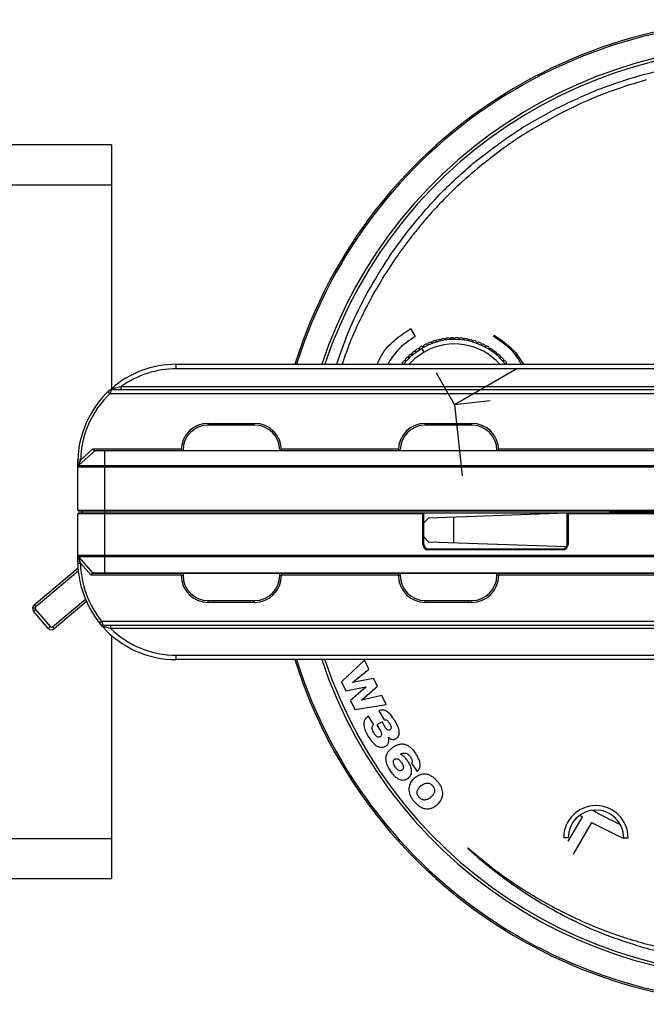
# Paper-space layout '_Top' of a CAD drawing. Header units: millimetres. Extents: x -70 to 195, y -319 to -209.
# Tile 2 of 6: x 56 to 126, y -319 to -209. Entities that reach past the tile are written whole.
import ezdxf

# ---------------------------------------------------------------- set-up
doc = ezdxf.new("R2010")
doc.units = ezdxf.units.MM
doc.header["$PDSIZE"] = -1

psp = doc.layouts.new('_Top')

# ---------------------------------------------------------------- linework, layer by layer
at = {"color": 7, "linetype": 'Continuous', "lineweight": 25}
for p, q in [((66.64, -222.67), (-65.86, -222.67)), ((66.64, -222.67), (66.64, -249.89)), ((66.64, -227.17), (-65.86, -227.17)), ((103.04, -229.5), (103.04, -229.5)), ((99.61, -232.45), (99.6, -232.44)), ((100.16, -232.87), (100.16, -232.87)), ((100.74, -232.15), (100.67, -232.23)), ((100.74, -232.14), (100.74, -232.15)), ((100.02, -243.2), (100.03, -243.19)), ((100.03, -243.19), (100.54, -244.06)), ((109.29, -244.06), (109.37, -243.93)), ((101.03, -245.42), (101.06, -245.28)), ((101.33, -245.13), (101.48, -245.17)), ((101.48, -245.17), (101.52, -245.03)), ((101.8, -244.89), (101.94, -244.94)), ((101.94, -244.94), (101.99, -244.81)), ((102.28, -244.69), (102.41, -244.75)), ((102.41, -244.75), (102.47, -244.62)), ((102.77, -244.52), (102.9, -244.59)), ((102.9, -244.59), (102.97, -244.46)), ((103.27, -244.39), (103.4, -244.47)), ((103.4, -244.47), (103.48, -244.34)), ((103.78, -244.29), (103.9, -244.38)), ((103.9, -244.38), (103.99, -244.26)), ((104.3, -244.23), (104.41, -244.33)), ((104.41, -244.33), (104.51, -244.21)), ((104.82, -244.2), (104.92, -244.31)), ((104.92, -244.31), (105.03, -244.2)), ((105.34, -244.21), (105.44, -244.33)), ((105.44, -244.33), (105.55, -244.23)), ((105.86, -244.26), (105.95, -244.38)), ((105.95, -244.38), (106.06, -244.29)), ((106.37, -244.34), (106.45, -244.47)), ((106.45, -244.47), (106.57, -244.39)), ((106.88, -244.46), (106.95, -244.59)), ((106.95, -244.59), (107.08, -244.52)), ((107.37, -244.62), (107.44, -244.75)), ((107.44, -244.75), (107.57, -244.69)), ((107.86, -244.8), (107.91, -244.94)), ((107.91, -244.94), (108.05, -244.89)), ((108.33, -245.03), (108.37, -245.17)), ((108.37, -245.17), (108.51, -245.12)), ((108.78, -245.28), (108.82, -245.42)), ((99.67, -246.37), (99.82, -246.37)), ((99.82, -246.37), (99.82, -246.22)), ((100.06, -246.01), (100.2, -246.03)), ((100.2, -246.03), (100.22, -245.88)), ((100.46, -245.69), (100.61, -245.71)), ((100.61, -245.71), (100.63, -245.57)), ((100.89, -245.39), (101.03, -245.42)), ((101.55, -245.81), (101.3, -245.37)), ((108.82, -245.42), (108.96, -245.39)), ((109.22, -245.56), (109.24, -245.71)), ((109.24, -245.71), (109.39, -245.69)), ((109.63, -245.88), (109.65, -246.03)), ((109.65, -246.03), (109.79, -246.01)), ((110.02, -246.22), (110.03, -246.37)), ((110.03, -246.37), (110.17, -246.37)), ((73.87, -247.67), (73.87, -247.17)), ((73.87, -247.17), (142.57, -247.17)), ((98.99, -247.15), (99.14, -247.13)), ((99.14, -247.13), (99.12, -246.99)), ((99.32, -246.75), (99.47, -246.74)), ((99.47, -246.74), (99.46, -246.59)), ((110.39, -246.59), (110.38, -246.74)), ((110.38, -246.74), (110.53, -246.74)), ((110.73, -246.98), (110.71, -247.13)), ((110.71, -247.13), (110.86, -247.15)), ((142.57, -247.67), (73.87, -247.67)), ((67.71, -249.97), (67.71, -249.67)), ((67.71, -249.67), (149.92, -249.67)), ((66.44, -250.47), (66.24, -250.26)), ((66.3, -250.19), (66.63, -249.9)), ((151.47, -250.47), (66.44, -250.47)), ((66.62, -249.91), (66.61, -249.91)), ((66.66, -249.97), (151.2, -249.97)), ((77.42, -253.97), (77.42, -253.77)), ((77.42, -253.77), (82.62, -253.77)), ((82.62, -253.97), (77.42, -253.97)), ((82.62, -253.97), (82.62, -253.77)), ((101.67, -253.97), (101.67, -253.77)), ((101.67, -253.77), (106.87, -253.77)), ((106.87, -253.97), (101.67, -253.97)), ((106.87, -253.97), (106.87, -253.77)), ((64.77, -256.85), (62.97, -258.46)), ((63.18, -257.87), (64.57, -256.62)), ((64.57, -256.62), (74.42, -256.62)), ((65.87, -256.82), (154.01, -256.82)), ((65.87, -256.85), (65.87, -258.46)), ((154.01, -256.85), (65.87, -256.85)), ((74.42, -256.77), (74.62, -256.77)), ((74.42, -256.82), (74.42, -256.77)), ((74.62, -256.77), (74.62, -256.82)), ((85.42, -256.77), (85.62, -256.77)), ((85.42, -256.82), (85.42, -256.77)), ((85.61, -256.62), (98.68, -256.62)), ((85.62, -256.77), (85.62, -256.82)), ((98.67, -256.82), (98.67, -256.77)), ((98.87, -256.77), (98.67, -256.77)), ((98.87, -256.77), (98.87, -256.82)), ((109.87, -256.77), (109.67, -256.77)), ((109.67, -256.82), (109.67, -256.77)), ((109.87, -256.62), (145.47, -256.62)), ((109.87, -256.77), (109.87, -256.82)), ((62.87, -258.17), (62.88, -257.86)), ((63.18, -257.87), (62.88, -257.86)), ((63.18, -257.87), (63.1, -258.09)), ((65.87, -258.46), (154.01, -258.46)), ((62.87, -263.47), (62.87, -258.68)), ((154.05, -258.68), (65.87, -258.68)), ((65.87, -258.68), (65.87, -268.49)), ((62.87, -263.47), (157.57, -263.47)), ((62.87, -268.49), (62.87, -263.87)), ((101.51, -263.87), (62.87, -263.87)), ((157.47, -263.57), (62.97, -263.57)), ((62.97, -263.77), (101.41, -263.77)), ((63.37, -263.57), (63.37, -263.77)), ((101.41, -267.3), (101.41, -263.77)), ((101.51, -267.3), (101.51, -263.77)), ((101.51, -263.77), (117.51, -263.77)), ((117.51, -263.81), (102.01, -264.36)), ((117.51, -267.3), (117.51, -263.77)), ((157.57, -263.87), (117.51, -263.87)), ((117.61, -263.77), (117.61, -267.3)), ((117.61, -263.77), (157.47, -263.77)), ((102.01, -264.36), (101.51, -264.89)), ((104.84, -267.09), (104.84, -264.26)), ((101.51, -266.45), (102.01, -266.99)), ((102.01, -266.99), (117.45, -267.53)), ((101.51, -267.3), (101.41, -267.3)), ((102.01, -267.8), (117.01, -267.8)), ((102.01, -267.8), (102.01, -267.9)), ((117.01, -267.9), (102.01, -267.9)), ((117.01, -267.8), (117.01, -267.9)), ((117.51, -267.3), (117.61, -267.3)), ((62.88, -269.39), (62.87, -269.17)), ((62.88, -269.39), (63.18, -269.39)), ((62.95, -268.69), (64.57, -270.49)), ((64.37, -270.72), (63.18, -269.39)), ((65.87, -268.49), (154.11, -268.49)), ((154.07, -268.69), (65.87, -268.69)), ((65.87, -268.69), (65.87, -270.49)), ((57.99, -274.05), (62.9, -269.91)), ((62.93, -270.28), (58.19, -274.28)), ((64.57, -270.49), (64.6, -270.51)), ((65.87, -270.49), (154.07, -270.49)), ((154.07, -270.52), (65.87, -270.52)), ((74.42, -270.77), (74.42, -270.52)), ((74.62, -270.52), (74.62, -270.77)), ((85.42, -270.77), (85.42, -270.52)), ((85.62, -270.52), (85.62, -270.77)), ((98.67, -270.77), (98.67, -270.52)), ((98.87, -270.52), (98.87, -270.77)), ((109.67, -270.77), (109.67, -270.52)), ((109.87, -270.52), (109.87, -270.77)), ((74.42, -270.72), (64.37, -270.72)), ((74.42, -270.77), (74.62, -270.77)), ((85.42, -270.77), (85.62, -270.77)), ((98.67, -270.72), (85.62, -270.72)), ((98.87, -270.77), (98.67, -270.77)), ((109.87, -270.77), (109.67, -270.77)), ((145.47, -270.72), (109.87, -270.72)), ((60.06, -276.5), (63.72, -273.4)), ((63.84, -273.69), (60.25, -276.73)), ((77.42, -273.57), (82.62, -273.57)), ((77.42, -273.77), (77.42, -273.57)), ((82.62, -273.77), (77.42, -273.77)), ((82.62, -273.77), (82.62, -273.57)), ((101.67, -273.57), (106.87, -273.57)), ((101.67, -273.77), (101.67, -273.57)), ((106.87, -273.77), (101.67, -273.77)), ((106.87, -273.77), (106.87, -273.57)), ((58.12, -274.43), (57.82, -274.43)), ((57.93, -274.76), (58.16, -274.56)), ((59.55, -276.67), (57.93, -274.76)), ((57.99, -274.05), (58.19, -274.28)), ((58.16, -274.56), (59.78, -276.47)), ((65.3, -276.06), (65.53, -275.87)), ((65.59, -276.41), (65.3, -276.06)), ((65.53, -275.87), (152.65, -275.87)), ((59.78, -276.47), (59.55, -276.67)), ((60.06, -276.5), (60.25, -276.73)), ((65.47, -276.27), (65.47, -276.27)), ((65.57, -276.38), (65.61, -276.43)), ((65.65, -276.47), (65.62, -276.44)), ((65.63, -276.46), (65.64, -276.46)), ((152.44, -276.37), (65.7, -276.37)), ((66.52, -276.37), (66.52, -276.67)), ((151.41, -276.67), (66.52, -276.67)), ((66.64, -277.46), (66.64, -304.67)), ((73.87, -279.67), (142.57, -279.67)), ((73.87, -280.17), (73.87, -279.67)), ((142.57, -280.17), (73.87, -280.17)), ((94.9, -280.23), (92.3, -282.64)), ((95.38, -281.22), (94.9, -280.23)), ((93.56, -282.71), (95.38, -281.22)), ((92.3, -282.64), (92.79, -283.66)), ((95.9, -282.27), (93.56, -282.72)), ((96.32, -283.14), (95.9, -282.27)), ((92.79, -283.66), (95.04, -283.22)), ((95.04, -283.23), (93.32, -284.73)), ((93.56, -282.72), (93.56, -282.71)), ((94.53, -284.7), (96.32, -283.14)), ((95.04, -283.22), (95.04, -283.23)), ((93.32, -284.73), (93.81, -285.75)), ((96.83, -284.19), (94.53, -284.71)), ((94.53, -284.71), (94.53, -284.7)), ((97.32, -285.18), (96.83, -284.19)), ((93.81, -285.75), (97.32, -285.18)), ((96.47, -285.88), (97.08, -286.89)), ((95.91, -287.45), (95.33, -286.47)), ((96.84, -287.12), (96.27, -287.46)), ((96.27, -287.46), (96.59, -288)), ((97.2, -287.72), (96.84, -287.12)), ((97.55, -288.84), (97.55, -288.84)), ((100.13, -291.75), (100.76, -292.68)), ((117.64, -300.46), (119.21, -297.75)), ((119.21, -297.75), (118.9, -297.56)), ((118.2, -301.89), (120.25, -298.35)), ((66.64, -300.17), (-65.86, -300.17)), ((117.62, -300.07), (117.12, -300.07)), ((123.82, -300.07), (124.32, -300.07)), ((106.37, -301.24), (106.42, -301.18)), ((66.64, -304.67), (-65.86, -304.67))]:
    psp.add_line(p, q, dxfattribs=at)
at = {"color": 7, "linetype": 'Continuous'}
for p, q in [((104.93, -251.65), (102.92, -248.18)), ((104.93, -251.65), (111.88, -247.64)), ((104.93, -251.65), (108.91, -251.22)), ((104.93, -251.65), (105.79, -259.63)), ((130.27, -263.67), (122.25, -263.67))]:
    psp.add_line(p, q, dxfattribs=at)
at = {"color": 7, "linetype": 'Continuous', "lineweight": 25, "flags": 128}
for points in [[(99.22, -247.17), (100.14, -246.2), (101.3, -245.37)], [(101.55, -245.81), (100.47, -246.58), (99.88, -247.17)], [(63.1, -258.09), (63.05, -258.1), (63.01, -258.1), (62.97, -258.11), (62.94, -258.12), (62.91, -258.13), (62.89, -258.15), (62.88, -258.16), (62.87, -258.17)], [(123.47, -298.64), (121.01, -297.4), (120.3, -297)], [(107.49, -302.23), (106.78, -301.6), (106.37, -301.24)]]:
    psp.add_lwpolyline(points, dxfattribs=at)
at = {"color": 7, "linetype": 'Continuous', "lineweight": 25}
for centre, radius, start, end in [((139.57, -263.67), 55, 197.4576, 162.5424), ((139.57, -263.67), 54.82, 197.5163, 162.4837), ((139.57, -263.67), 52.14, 198.4489, 161.5511), ((139.57, -263.67), 51.82, 198.5675, 161.4325), ((104.93, -251.65), 7.45, 118.8162, 121.2093), ((104.93, -251.65), 7.25, 38.157, 120.0128), ((104.93, -251.65), 7.45, 114.8162, 117.2093), ((104.93, -251.65), 6.75, 41.5737, 120.0128), ((104.93, -251.65), 7.45, 110.8162, 113.2093), ((104.93, -251.65), 7.45, 106.8162, 109.2093), ((104.93, -251.65), 7.45, 102.8162, 105.2093), ((104.93, -251.65), 7.45, 98.8162, 101.2093), ((104.93, -251.65), 7.45, 94.8162, 97.2093), ((104.93, -251.65), 7.45, 90.8162, 93.2093), ((104.93, -251.65), 7.45, 86.8162, 89.2093), ((104.93, -251.65), 7.45, 82.8162, 85.2093), ((104.93, -251.65), 7.45, 78.8162, 81.2093), ((104.93, -251.65), 7.45, 74.8162, 77.2093), ((104.93, -251.65), 7.45, 70.8162, 73.2093), ((104.93, -251.65), 7.45, 66.8162, 69.2093), ((104.93, -251.65), 7.45, 62.8162, 65.2093), ((104.93, -251.65), 7.45, 58.8162, 61.2093), ((104.93, -251.65), 7.45, 134.8162, 137.2093), ((104.93, -251.65), 7.45, 130.8162, 133.2093), ((104.93, -251.65), 7.45, 126.8162, 129.2093), ((104.93, -251.65), 7.45, 122.8162, 125.2093), ((104.93, -251.65), 7.45, 54.8162, 57.2093), ((104.93, -251.65), 7.45, 50.8162, 53.2093), ((104.93, -251.65), 7.45, 46.8162, 49.2093), ((104.93, -251.65), 7.45, 42.8162, 45.2093), ((73.87, -258.17), 11, 90, 131.2176), ((104.93, -251.65), 7.45, 138.8162, 141.2093), ((104.93, -251.65), 7.45, 38.8162, 41.2093), ((73.87, -258.17), 10.5, 90, 125.9506), ((73.87, -258.17), 11, 133.9764, 178.3877), ((73.87, -258.17), 10.7, 133.9764, 178.3877), ((66.66, -250.27), 0.3, 113.598, 132.4117), ((66.66, -250.27), 0.3, 90, 103.6393), ((77.42, -256.77), 3, 90, 180), ((77.42, -256.77), 2.8, 90, 180), ((82.62, -256.77), 3, 0, 90), ((82.62, -256.77), 2.8, 360, 90), ((101.67, -256.77), 3, 90, 180), ((101.67, -256.77), 2.8, 90, 180), ((106.87, -256.77), 3, 0, 90), ((106.87, -256.77), 2.8, 0, 90), ((64.82, -256.91), 0.0901, 90.3571, 136.3543), ((62.97, -263.47), 0.1, 180, 270), ((62.97, -263.87), 0.1, 90, 180), ((63.27, -263.67), 0.1, 270, 90), ((101.41, -263.87), 0.1, 0, 90), ((117.61, -263.87), 0.1, 90, 180), ((102.01, -267.3), 0.6, 180, 270), ((102.01, -267.3), 0.5, 180, 270), ((117.01, -267.3), 0.6, 270, 0), ((117.01, -267.3), 0.5, 270, 0), ((63.07, -268.82), 0.404, 241.1138, 277.4281), ((73.87, -269.17), 11, 181.1403, 218.768), ((73.87, -269.17), 10.7, 181.1403, 218.768), ((64.63, -270.43), 0.0925, 218.1453, 269.5989), ((77.42, -270.77), 3, 180, 270), ((77.42, -270.77), 2.8, 180, 270), ((82.62, -270.77), 2.8, 270, 0), ((82.62, -270.77), 3, 270, 360), ((101.67, -270.77), 3, 180, 270), ((101.67, -270.77), 2.8, 180, 270), ((106.87, -270.77), 2.8, 270, 0), ((106.87, -270.77), 3, 270, 0), ((58.32, -274.43), 0.5, 130.191, 220.191), ((58.32, -274.43), 0.2, 130.191, 220.191), ((59.93, -276.34), 0.5, 220.191, 310.191), ((59.93, -276.34), 0.2, 220.191, 310.191), ((65.7, -276.07), 0.3, 236.1997, 270), ((73.87, -269.17), 11, 221.584, 270), ((73.87, -269.17), 10.5, 225.5847, 270), ((120.72, -300.07), 3.6, 0, 180), ((120.72, -300.07), 3.1, 0, 180), ((139.57, -263.67), 39.7, 240.866, 246.6184)]:
    psp.add_arc(centre, radius, start, end, dxfattribs=at)
for points, knots in [([(126.17, -214.76), (128.03, -214.32), (131.27, -213.55), (134.6, -213.29), (136.02, -213.17)], [0, 0, 0, 0, 0.57091, 1, 1, 1, 1]), ([(116.22, -218.63), (118.04, -217.76), (121.26, -216.21), (124.69, -215.2), (126.17, -214.76)], [0, 0, 0, 0, 0.566093, 1, 1, 1, 1]), ([(126.34, -215.39), (124.48, -215.96), (121.11, -217), (117.95, -218.56), (116.54, -219.25)], [0, 0, 0, 0, 0.554071, 1, 1, 1, 1]), ([(107.01, -224.72), (108.65, -223.45), (111.56, -221.18), (114.8, -219.41), (116.22, -218.63)], [0, 0, 0, 0, 0.56203, 1, 1, 1, 1]), ([(116.54, -219.25), (114.77, -220.25), (111.6, -222.03), (108.75, -224.29), (107.49, -225.3)], [0, 0, 0, 0, 0.558074, 1, 1, 1, 1]), ([(99.6, -232.44), (100.87, -230.9), (103.14, -228.13), (105.83, -225.77), (107.01, -224.72)], [0, 0, 0, 0, 0.557986, 1, 1, 1, 1]), ([(107.49, -225.3), (106.62, -226.04), (105.08, -227.38), (103.66, -228.85), (103.04, -229.5)], [0, 0, 0, 0, 0.5607624, 1, 1, 1, 1]), ([(103.04, -229.5), (102.6, -229.98), (101.81, -230.85), (101.06, -231.75), (100.74, -232.14)], [0, 0, 0, 0, 0.5612338, 1, 1, 1, 1]), ([(95.26, -239.07), (96, -237.8), (97.32, -235.51), (98.91, -233.39), (99.61, -232.45)], [0, 0, 0, 0, 0.554952, 1, 1, 1, 1]), ([(100.16, -232.87), (99.27, -234.05), (97.71, -236.14), (96.4, -238.4), (95.83, -239.39)], [0, 0, 0, 0, 0.565006, 1, 1, 1, 1]), ([(100.67, -232.23), (100.57, -232.35), (100.4, -232.57), (100.23, -232.78), (100.16, -232.87)], [0, 0, 0, 0, 0.560285, 1, 1, 1, 1]), ([(91.78, -247.17), (92.25, -245.81), (93.19, -243.01), (94.56, -240.4), (95.26, -239.07)], [0, 0, 0, 0, 0.489814, 1, 1, 1, 1]), ([(95.83, -239.39), (94.95, -241.05), (93.63, -243.57), (92.69, -246.26), (92.38, -247.17)], [0, 0, 0, 0, 0.660563, 1, 1, 1, 1]), ([(96.31, -247.17), (96.46, -246.84), (96.89, -245.82), (98.17, -244.43), (99.4, -243.61), (100.02, -243.2)], [0, 0, 0, 0, 0.1980228, 0.5970649, 1, 1, 1, 1]), ([(100.54, -244.06), (99.83, -244.54), (98.59, -245.37), (97.81, -246.63), (97.47, -247.17)], [0, 0, 0, 0, 0.5701625, 1, 1, 1, 1]), ([(112.38, -247.17), (112.31, -247.03), (111.97, -246.28), (110.92, -245.18), (109.83, -244.43), (109.29, -244.06)], [0, 0, 0, 0, 0.107583, 0.553454, 1, 1, 1, 1]), ([(109.37, -243.93), (110.15, -244.45), (111.45, -245.32), (112.29, -246.64), (112.62, -247.17)], [0, 0, 0, 0, 0.598629, 1, 1, 1, 1]), ([(66.63, -249.9), (66.63, -249.9), (66.63, -249.9), (66.66, -249.89), (66.74, -249.87), (66.89, -249.84), (67.21, -249.78), (67.49, -249.72), (67.71, -249.67)], [0, 0, 0, 0, 0.0454602, 0.0933069, 0.2023038, 0.3369288, 0.5016798, 1, 1, 1, 1]), ([(66.24, -250.26), (66.28, -250.21), (66.36, -250.14), (66.42, -250.08), (66.45, -250.06), (66.45, -250.05), (66.45, -250.05)], [0, 0, 0, 0, 0.497939, 0.748583, 0.874509, 1, 1, 1, 1]), ([(66.66, -249.97), (66.66, -249.98), (66.65, -249.98), (66.64, -250.01), (66.62, -250.06), (66.59, -250.14), (66.54, -250.24), (66.49, -250.36), (66.46, -250.43), (66.44, -250.47)], [0, 0, 0, 0, 0.117145, 0.239282, 0.367171, 0.501476, 0.701044, 0.838163, 1, 1, 1, 1]), ([(66.65, -249.99), (66.63, -249.99), (66.59, -249.98), (66.54, -250), (66.51, -250.01), (66.5, -250.02)], [0, 0, 0, 0, 0.524905, 0.768649, 1, 1, 1, 1]), ([(66.55, -249.97), (66.55, -249.96), (66.57, -249.95), (66.6, -249.92), (66.63, -249.9)], [0, 0, 0, 0, 0.127731, 1, 1, 1, 1]), ([(66.6, -249.92), (66.61, -249.92), (66.61, -249.91), (66.62, -249.9), (66.63, -249.9)], [0, 0, 0, 0, 0.502012, 1, 1, 1, 1]), ([(64.75, -256.85), (64.74, -256.85), (64.72, -256.85), (64.69, -256.82), (64.66, -256.78), (64.62, -256.72), (64.59, -256.66), (64.57, -256.62)], [0, 0, 0, 0, 0.2355157, 0.3635677, 0.5001548, 0.7072289, 1, 1, 1, 1]), ([(64.57, -256.62), (64.6, -256.65), (64.64, -256.7), (64.71, -256.76), (64.76, -256.81), (64.8, -256.82), (64.82, -256.82)], [0, 0, 0, 0, 0.291776, 0.500434, 0.75101, 1, 1, 1, 1]), ([(65.87, -256.85), (65.73, -256.85), (65.44, -256.85), (65.07, -256.85), (64.82, -256.85), (64.78, -256.85), (64.77, -256.85)], [0, 0, 0, 0, 0.249104, 0.499038, 0.749376, 1, 1, 1, 1]), ([(64.84, -256.82), (64.85, -256.82), (64.89, -256.82), (65.17, -256.82), (65.51, -256.82), (65.75, -256.82), (65.87, -256.82)], [0, 0, 0, 0, 0.2802654, 0.5597684, 0.7799519, 1, 1, 1, 1]), ([(62.87, -258.17), (62.87, -258.12), (62.87, -258.01), (62.88, -257.91), (62.88, -257.86)], [0, 0, 0, 0, 0.559707, 1, 1, 1, 1]), ([(62.87, -258.68), (62.87, -258.67), (62.87, -258.65), (62.87, -258.48), (62.87, -258.29), (62.87, -258.17)], [0, 0, 0, 0, 0.246455, 0.523884, 1, 1, 1, 1]), ([(62.97, -258.46), (62.97, -258.46), (62.97, -258.45), (62.98, -258.43), (63.01, -258.36), (63.05, -258.24), (63.08, -258.14), (63.1, -258.09)], [0, 0, 0, 0, 0.086254, 0.179553, 0.403184, 0.660107, 1, 1, 1, 1]), ([(62.97, -258.46), (63.02, -258.46), (63.1, -258.46), (63.78, -258.46), (64.74, -258.46), (65.49, -258.46), (65.87, -258.46)], [0, 0, 0, 0, 0.250624, 0.500962, 0.750896, 1, 1, 1, 1]), ([(62.87, -269.17), (62.87, -269.07), (62.87, -268.87), (62.87, -268.65), (62.87, -268.51), (62.87, -268.49), (62.87, -268.49)], [0, 0, 0, 0, 0.319303, 0.619517, 0.823328, 1, 1, 1, 1]), ([(62.88, -269.39), (62.87, -269.35), (62.87, -269.28), (62.87, -269.21), (62.87, -269.17)], [0, 0, 0, 0, 0.5599088, 1, 1, 1, 1]), ([(65.87, -268.69), (65.49, -268.69), (64.73, -268.69), (63.76, -268.69), (63.08, -268.69), (62.99, -268.69), (62.95, -268.69)], [0, 0, 0, 0, 0.248345, 0.498224, 0.748881, 1, 1, 1, 1]), ([(63.12, -269.22), (63.08, -269.09), (63.02, -268.91), (62.97, -268.74), (62.95, -268.69), (62.95, -268.69), (62.95, -268.69)], [0, 0, 0, 0, 0.622339, 0.842635, 0.926519, 1, 1, 1, 1]), ([(63.18, -269.39), (63.17, -269.36), (63.15, -269.3), (63.13, -269.24), (63.12, -269.22)], [0, 0, 0, 0, 0.5600166, 1, 1, 1, 1]), ([(64.37, -270.72), (64.39, -270.69), (64.43, -270.63), (64.47, -270.56), (64.49, -270.52), (64.52, -270.5), (64.54, -270.49), (64.55, -270.49), (64.55, -270.49)], [0, 0, 0, 0, 0.293251, 0.499555, 0.637104, 0.765175, 0.88546, 1, 1, 1, 1]), ([(64.63, -270.52), (64.61, -270.53), (64.58, -270.53), (64.52, -270.58), (64.45, -270.65), (64.4, -270.7), (64.37, -270.72)], [0, 0, 0, 0, 0.241205, 0.499381, 0.706814, 1, 1, 1, 1]), ([(64.57, -270.49), (64.59, -270.49), (64.63, -270.49), (64.93, -270.49), (65.36, -270.49), (65.7, -270.49), (65.87, -270.49)], [0, 0, 0, 0, 0.251119, 0.501776, 0.751655, 1, 1, 1, 1]), ([(65.87, -270.52), (65.69, -270.52), (65.33, -270.52), (64.93, -270.52), (64.69, -270.52), (64.66, -270.52), (64.64, -270.52)], [0, 0, 0, 0, 0.279643, 0.558893, 0.778927, 1, 1, 1, 1]), ([(65.46, -276.26), (65.46, -276.26), (65.45, -276.25), (65.43, -276.23), (65.38, -276.16), (65.33, -276.1), (65.3, -276.06)], [0, 0, 0, 0, 0.067422, 0.282556, 0.49838, 1, 1, 1, 1]), ([(65.53, -275.87), (65.54, -275.91), (65.57, -275.99), (65.61, -276.11), (65.64, -276.21), (65.67, -276.29), (65.68, -276.34), (65.69, -276.37), (65.69, -276.37), (65.7, -276.37)], [0, 0, 0, 0, 0.160604, 0.297285, 0.498268, 0.631359, 0.759067, 0.881796, 1, 1, 1, 1]), ([(65.46, -276.26), (65.48, -276.28), (65.51, -276.31), (65.56, -276.34), (65.63, -276.36), (65.67, -276.36), (65.69, -276.36)], [0, 0, 0, 0, 0.246653, 0.499715, 0.752931, 1, 1, 1, 1]), ([(65.65, -276.47), (65.62, -276.44), (65.56, -276.38), (65.51, -276.31), (65.49, -276.29), (65.48, -276.28)], [0, 0, 0, 0, 0.336078, 0.671367, 1, 1, 1, 1]), ([(65.6, -276.42), (65.61, -276.43), (65.61, -276.43), (65.61, -276.44), (65.62, -276.44), (65.62, -276.45)], [0, 0, 0, 0, 0.5229604, 0.7665149, 1, 1, 1, 1]), ([(66.52, -276.67), (66.34, -276.63), (66.1, -276.58), (65.84, -276.52), (65.73, -276.49), (65.66, -276.48), (65.65, -276.48), (65.65, -276.47)], [0, 0, 0, 0, 0.498323, 0.652536, 0.78435, 0.897871, 1, 1, 1, 1]), ([(96.9, -285.8), (96.82, -285.8), (96.67, -285.8), (96.53, -285.86), (96.47, -285.88)], [0, 0, 0, 0, 0.53827, 1, 1, 1, 1]), ([(97.3, -285.91), (97.22, -285.88), (97.1, -285.82), (96.96, -285.8), (96.9, -285.8)], [0, 0, 0, 0, 0.564576, 1, 1, 1, 1]), ([(97.66, -286.18), (97.6, -286.12), (97.48, -286.02), (97.35, -285.94), (97.3, -285.91)], [0, 0, 0, 0, 0.574305, 1, 1, 1, 1]), ([(94.83, -287.1), (94.82, -287.18), (94.79, -287.32), (94.81, -287.47), (94.81, -287.54)], [0, 0, 0, 0, 0.533565, 1, 1, 1, 1]), ([(95.01, -286.75), (94.97, -286.81), (94.89, -286.92), (94.85, -287.04), (94.83, -287.1)], [0, 0, 0, 0, 0.5581074, 1, 1, 1, 1]), ([(95.33, -286.47), (95.26, -286.52), (95.14, -286.6), (95.05, -286.71), (95.01, -286.75)], [0, 0, 0, 0, 0.576559, 1, 1, 1, 1]), ([(97.08, -286.89), (97.13, -286.89), (97.21, -286.87), (97.29, -286.9), (97.32, -286.91)], [0, 0, 0, 0, 0.587988, 1, 1, 1, 1]), ([(97.32, -286.91), (97.36, -286.93), (97.43, -286.97), (97.49, -287.03), (97.51, -287.06)], [0, 0, 0, 0, 0.53671, 1, 1, 1, 1]), ([(97.51, -287.06), (97.55, -287.1), (97.61, -287.18), (97.66, -287.27), (97.69, -287.31)], [0, 0, 0, 0, 0.533464, 1, 1, 1, 1]), ([(97.99, -286.57), (97.93, -286.49), (97.83, -286.36), (97.71, -286.23), (97.66, -286.18)], [0, 0, 0, 0, 0.571873, 1, 1, 1, 1]), ([(98.29, -287.02), (98.24, -286.93), (98.14, -286.78), (98.04, -286.63), (97.99, -286.57)], [0, 0, 0, 0, 0.564843, 1, 1, 1, 1]), ([(98.71, -287.93), (98.66, -287.77), (98.54, -287.45), (98.37, -287.16), (98.29, -287.02)], [0, 0, 0, 0, 0.507447, 1, 1, 1, 1]), ([(94.81, -287.54), (94.83, -287.64), (94.87, -287.82), (94.93, -288), (94.97, -288.08)], [0, 0, 0, 0, 0.52427, 1, 1, 1, 1]), ([(94.97, -288.08), (95.02, -288.2), (95.12, -288.44), (95.25, -288.66), (95.31, -288.76)], [0, 0, 0, 0, 0.524486, 1, 1, 1, 1]), ([(95.75, -287.95), (95.74, -287.89), (95.72, -287.79), (95.75, -287.69), (95.76, -287.65)], [0, 0, 0, 0, 0.59564, 1, 1, 1, 1]), ([(95.92, -288.35), (95.88, -288.27), (95.81, -288.15), (95.77, -288.01), (95.75, -287.95)], [0, 0, 0, 0, 0.60756, 1, 1, 1, 1]), ([(95.76, -287.65), (95.78, -287.61), (95.81, -287.53), (95.88, -287.47), (95.91, -287.45)], [0, 0, 0, 0, 0.549953, 1, 1, 1, 1]), ([(96.59, -288), (96.63, -288.07), (96.7, -288.19), (96.75, -288.31), (96.76, -288.36)], [0, 0, 0, 0, 0.614846, 1, 1, 1, 1]), ([(97.37, -287.95), (97.34, -287.92), (97.28, -287.84), (97.23, -287.76), (97.2, -287.72)], [0, 0, 0, 0, 0.517349, 1, 1, 1, 1]), ([(97.54, -288.06), (97.51, -288.05), (97.44, -288.03), (97.39, -287.98), (97.37, -287.95)], [0, 0, 0, 0, 0.520078, 1, 1, 1, 1]), ([(97.73, -288.02), (97.7, -288.04), (97.64, -288.07), (97.57, -288.06), (97.54, -288.06)], [0, 0, 0, 0, 0.597246, 1, 1, 1, 1]), ([(97.69, -287.31), (97.72, -287.36), (97.77, -287.46), (97.81, -287.56), (97.83, -287.6)], [0, 0, 0, 0, 0.585488, 1, 1, 1, 1]), ([(97.86, -287.84), (97.85, -287.88), (97.82, -287.95), (97.76, -288), (97.73, -288.02)], [0, 0, 0, 0, 0.535244, 1, 1, 1, 1]), ([(97.83, -287.6), (97.84, -287.65), (97.87, -287.72), (97.86, -287.81), (97.86, -287.84)], [0, 0, 0, 0, 0.594179, 1, 1, 1, 1]), ([(98.74, -288.58), (98.76, -288.47), (98.79, -288.25), (98.74, -288.04), (98.71, -287.93)], [0, 0, 0, 0, 0.509526, 1, 1, 1, 1]), ([(95.31, -288.76), (95.43, -288.94), (95.61, -289.23), (95.85, -289.48), (95.95, -289.58)], [0, 0, 0, 0, 0.598946, 1, 1, 1, 1]), ([(96.09, -288.58), (96.05, -288.54), (96, -288.47), (95.95, -288.39), (95.92, -288.35)], [0, 0, 0, 0, 0.545883, 1, 1, 1, 1]), ([(96.27, -288.75), (96.23, -288.72), (96.17, -288.67), (96.11, -288.61), (96.09, -288.58)], [0, 0, 0, 0, 0.53754, 1, 1, 1, 1]), ([(96.45, -288.82), (96.42, -288.82), (96.35, -288.8), (96.29, -288.77), (96.27, -288.75)], [0, 0, 0, 0, 0.538033, 1, 1, 1, 1]), ([(96.64, -288.78), (96.6, -288.8), (96.55, -288.83), (96.48, -288.82), (96.45, -288.82)], [0, 0, 0, 0, 0.574784, 1, 1, 1, 1]), ([(96.78, -288.62), (96.76, -288.65), (96.73, -288.72), (96.67, -288.76), (96.64, -288.78)], [0, 0, 0, 0, 0.537791, 1, 1, 1, 1]), ([(96.76, -288.36), (96.78, -288.41), (96.8, -288.5), (96.78, -288.58), (96.78, -288.62)], [0, 0, 0, 0, 0.610092, 1, 1, 1, 1]), ([(97.55, -288.84), (97.58, -288.87), (97.62, -288.92), (97.68, -288.96), (97.7, -288.98)], [0, 0, 0, 0, 0.5500325, 1, 1, 1, 1]), ([(97.6, -289.08), (97.6, -289.03), (97.59, -288.95), (97.56, -288.87), (97.55, -288.84)], [0, 0, 0, 0, 0.572835, 1, 1, 1, 1]), ([(97.59, -289.35), (97.6, -289.3), (97.61, -289.21), (97.61, -289.12), (97.6, -289.08)], [0, 0, 0, 0, 0.56547, 1, 1, 1, 1]), ([(97.7, -288.98), (97.74, -289), (97.8, -289.04), (97.88, -289.06), (97.91, -289.07)], [0, 0, 0, 0, 0.5518537, 1, 1, 1, 1]), ([(97.91, -289.07), (97.95, -289.08), (98.03, -289.09), (98.11, -289.09), (98.15, -289.08)], [0, 0, 0, 0, 0.549809, 1, 1, 1, 1]), ([(98.15, -289.08), (98.2, -289.07), (98.29, -289.06), (98.36, -289.01), (98.4, -288.99)], [0, 0, 0, 0, 0.543306, 1, 1, 1, 1]), ([(98.4, -288.99), (98.48, -288.93), (98.64, -288.82), (98.71, -288.65), (98.74, -288.58)], [0, 0, 0, 0, 0.56846, 1, 1, 1, 1]), ([(95.95, -289.58), (96.07, -289.68), (96.26, -289.85), (96.5, -289.92), (96.6, -289.95)], [0, 0, 0, 0, 0.5973591, 1, 1, 1, 1]), ([(96.6, -289.95), (96.72, -289.96), (96.94, -289.98), (97.14, -289.88), (97.23, -289.83)], [0, 0, 0, 0, 0.545571, 1, 1, 1, 1]), ([(97.23, -289.83), (97.29, -289.8), (97.38, -289.74), (97.45, -289.65), (97.48, -289.61)], [0, 0, 0, 0, 0.584723, 1, 1, 1, 1]), ([(97.48, -289.61), (97.51, -289.57), (97.56, -289.48), (97.58, -289.39), (97.59, -289.35)], [0, 0, 0, 0, 0.569687, 1, 1, 1, 1]), ([(98.08, -289.96), (97.96, -290.05), (97.76, -290.19), (97.6, -290.37), (97.53, -290.45)], [0, 0, 0, 0, 0.595089, 1, 1, 1, 1]), ([(98.81, -289.64), (98.67, -289.68), (98.41, -289.75), (98.18, -289.89), (98.08, -289.96)], [0, 0, 0, 0, 0.527682, 1, 1, 1, 1]), ([(99.47, -289.68), (99.35, -289.65), (99.13, -289.6), (98.91, -289.63), (98.81, -289.64)], [0, 0, 0, 0, 0.55027, 1, 1, 1, 1]), ([(100.06, -290.02), (99.96, -289.94), (99.78, -289.8), (99.56, -289.71), (99.47, -289.68)], [0, 0, 0, 0, 0.573403, 1, 1, 1, 1]), ([(100.59, -290.62), (100.5, -290.5), (100.34, -290.28), (100.15, -290.1), (100.06, -290.02)], [0, 0, 0, 0, 0.579224, 1, 1, 1, 1]), ([(97.28, -290.96), (97.26, -291.06), (97.23, -291.24), (97.25, -291.41), (97.26, -291.49)], [0, 0, 0, 0, 0.556778, 1, 1, 1, 1]), ([(97.26, -291.49), (97.28, -291.6), (97.33, -291.78), (97.4, -291.96), (97.44, -292.04)], [0, 0, 0, 0, 0.546432, 1, 1, 1, 1]), ([(97.53, -290.45), (97.47, -290.54), (97.36, -290.7), (97.3, -290.88), (97.28, -290.96)], [0, 0, 0, 0, 0.579929, 1, 1, 1, 1]), ([(98.12, -291.76), (98.11, -291.7), (98.09, -291.61), (98.11, -291.52), (98.11, -291.48)], [0, 0, 0, 0, 0.606171, 1, 1, 1, 1]), ([(98.11, -291.48), (98.13, -291.44), (98.16, -291.38), (98.21, -291.33), (98.24, -291.31)], [0, 0, 0, 0, 0.57529, 1, 1, 1, 1]), ([(98.24, -291.31), (98.26, -291.3), (98.31, -291.27), (98.36, -291.25), (98.38, -291.24)], [0, 0, 0, 0, 0.559402, 1, 1, 1, 1]), ([(98.38, -291.24), (98.42, -291.24), (98.47, -291.22), (98.53, -291.24), (98.56, -291.24)], [0, 0, 0, 0, 0.537099, 1, 1, 1, 1]), ([(98.56, -291.24), (98.6, -291.26), (98.67, -291.29), (98.74, -291.34), (98.77, -291.37)], [0, 0, 0, 0, 0.506697, 1, 1, 1, 1]), ([(98.77, -291.37), (98.81, -291.41), (98.9, -291.5), (98.97, -291.61), (99.01, -291.66)], [0, 0, 0, 0, 0.504255, 1, 1, 1, 1]), ([(98.89, -290.74), (98.94, -290.72), (99.03, -290.67), (99.12, -290.64), (99.16, -290.63)], [0, 0, 0, 0, 0.568737, 1, 1, 1, 1]), ([(99.18, -290.91), (99.13, -290.87), (99.04, -290.81), (98.94, -290.76), (98.89, -290.74)], [0, 0, 0, 0, 0.557081, 1, 1, 1, 1]), ([(99.16, -290.63), (99.22, -290.61), (99.31, -290.59), (99.4, -290.6), (99.44, -290.6)], [0, 0, 0, 0, 0.561017, 1, 1, 1, 1]), ([(99.44, -291.14), (99.39, -291.09), (99.31, -291.01), (99.22, -290.94), (99.18, -290.91)], [0, 0, 0, 0, 0.569608, 1, 1, 1, 1]), ([(99.44, -290.6), (99.5, -290.62), (99.6, -290.64), (99.69, -290.7), (99.73, -290.73)], [0, 0, 0, 0, 0.531204, 1, 1, 1, 1]), ([(99.67, -291.45), (99.63, -291.39), (99.56, -291.28), (99.47, -291.18), (99.44, -291.14)], [0, 0, 0, 0, 0.57796, 1, 1, 1, 1]), ([(99.92, -291.86), (99.88, -291.78), (99.8, -291.64), (99.71, -291.51), (99.67, -291.45)], [0, 0, 0, 0, 0.561433, 1, 1, 1, 1]), ([(99.73, -290.73), (99.79, -290.77), (99.89, -290.87), (99.98, -290.98), (100.02, -291.04)], [0, 0, 0, 0, 0.512473, 1, 1, 1, 1]), ([(100.02, -291.04), (100.05, -291.09), (100.1, -291.18), (100.14, -291.27), (100.16, -291.31)], [0, 0, 0, 0, 0.582341, 1, 1, 1, 1]), ([(100.16, -291.31), (100.18, -291.36), (100.2, -291.43), (100.2, -291.52), (100.2, -291.55)], [0, 0, 0, 0, 0.585897, 1, 1, 1, 1]), ([(100.84, -291.05), (100.79, -290.96), (100.72, -290.82), (100.63, -290.68), (100.59, -290.62)], [0, 0, 0, 0, 0.559376, 1, 1, 1, 1]), ([(101.02, -291.48), (100.99, -291.4), (100.94, -291.25), (100.87, -291.11), (100.84, -291.05)], [0, 0, 0, 0, 0.5524431, 1, 1, 1, 1]), ([(101.09, -291.91), (101.08, -291.83), (101.08, -291.69), (101.04, -291.55), (101.02, -291.48)], [0, 0, 0, 0, 0.549697, 1, 1, 1, 1]), ([(97.44, -292.04), (97.49, -292.14), (97.59, -292.34), (97.7, -292.51), (97.76, -292.6)], [0, 0, 0, 0, 0.547013, 1, 1, 1, 1]), ([(97.76, -292.6), (97.88, -292.76), (98.07, -293.04), (98.33, -293.26), (98.44, -293.35)], [0, 0, 0, 0, 0.604362, 1, 1, 1, 1]), ([(98.3, -292.14), (98.26, -292.07), (98.18, -291.95), (98.14, -291.81), (98.12, -291.76)], [0, 0, 0, 0, 0.610735, 1, 1, 1, 1]), ([(98.53, -292.42), (98.49, -292.37), (98.4, -292.29), (98.34, -292.19), (98.3, -292.14)], [0, 0, 0, 0, 0.512496, 1, 1, 1, 1]), ([(98.73, -292.55), (98.69, -292.53), (98.62, -292.5), (98.56, -292.44), (98.53, -292.42)], [0, 0, 0, 0, 0.5135131, 1, 1, 1, 1]), ([(98.9, -292.57), (98.87, -292.57), (98.81, -292.58), (98.76, -292.56), (98.73, -292.55)], [0, 0, 0, 0, 0.531498, 1, 1, 1, 1]), ([(99.05, -292.51), (99.02, -292.53), (98.98, -292.55), (98.93, -292.57), (98.9, -292.57)], [0, 0, 0, 0, 0.555073, 1, 1, 1, 1]), ([(99.01, -291.66), (99.05, -291.72), (99.11, -291.82), (99.16, -291.93), (99.18, -291.97)], [0, 0, 0, 0, 0.606687, 1, 1, 1, 1]), ([(99.17, -292.39), (99.15, -292.42), (99.12, -292.46), (99.07, -292.5), (99.05, -292.51)], [0, 0, 0, 0, 0.5531274, 1, 1, 1, 1]), ([(99.22, -292.21), (99.22, -292.25), (99.21, -292.31), (99.18, -292.37), (99.17, -292.39)], [0, 0, 0, 0, 0.578865, 1, 1, 1, 1]), ([(99.18, -291.97), (99.19, -292.02), (99.22, -292.1), (99.22, -292.18), (99.22, -292.21)], [0, 0, 0, 0, 0.602331, 1, 1, 1, 1]), ([(100.09, -292.29), (100.06, -292.21), (100.02, -292.06), (99.95, -291.92), (99.92, -291.86)], [0, 0, 0, 0, 0.552078, 1, 1, 1, 1]), ([(100.14, -292.71), (100.14, -292.64), (100.14, -292.49), (100.11, -292.35), (100.09, -292.29)], [0, 0, 0, 0, 0.549859, 1, 1, 1, 1]), ([(100.2, -291.55), (100.2, -291.59), (100.19, -291.66), (100.15, -291.72), (100.13, -291.75)], [0, 0, 0, 0, 0.560313, 1, 1, 1, 1]), ([(100.76, -292.68), (100.82, -292.62), (100.93, -292.51), (100.99, -292.38), (101.02, -292.32)], [0, 0, 0, 0, 0.578916, 1, 1, 1, 1]), ([(101.02, -292.32), (101.04, -292.25), (101.09, -292.11), (101.09, -291.98), (101.09, -291.91)], [0, 0, 0, 0, 0.557585, 1, 1, 1, 1]), ([(98.44, -293.35), (98.56, -293.43), (98.76, -293.57), (99, -293.61), (99.09, -293.62)], [0, 0, 0, 0, 0.594747, 1, 1, 1, 1]), ([(99.09, -293.62), (99.21, -293.62), (99.43, -293.61), (99.61, -293.5), (99.7, -293.45)], [0, 0, 0, 0, 0.549105, 1, 1, 1, 1]), ([(99.7, -293.45), (99.77, -293.4), (99.9, -293.3), (99.99, -293.16), (100.03, -293.11)], [0, 0, 0, 0, 0.589771, 1, 1, 1, 1]), ([(100.03, -293.11), (100.06, -293.04), (100.12, -292.91), (100.14, -292.77), (100.14, -292.71)], [0, 0, 0, 0, 0.562847, 1, 1, 1, 1]), ([(100.47, -293.41), (100.39, -293.48), (100.26, -293.59), (100.16, -293.73), (100.11, -293.79)], [0, 0, 0, 0, 0.563169, 1, 1, 1, 1]), ([(100.92, -293.12), (100.83, -293.16), (100.67, -293.25), (100.53, -293.36), (100.47, -293.41)], [0, 0, 0, 0, 0.553969, 1, 1, 1, 1]), ([(101.41, -292.97), (101.31, -292.98), (101.14, -293.01), (100.99, -293.09), (100.92, -293.12)], [0, 0, 0, 0, 0.557512, 1, 1, 1, 1]), ([(101.94, -293), (101.84, -292.98), (101.66, -292.95), (101.49, -292.96), (101.41, -292.97)], [0, 0, 0, 0, 0.569555, 1, 1, 1, 1]), ([(102.49, -293.26), (102.39, -293.2), (102.21, -293.09), (102.02, -293.03), (101.94, -293)], [0, 0, 0, 0, 0.583576, 1, 1, 1, 1]), ([(103.05, -293.79), (102.95, -293.67), (102.78, -293.48), (102.57, -293.32), (102.49, -293.26)], [0, 0, 0, 0, 0.591544, 1, 1, 1, 1]), ([(99.89, -294.25), (99.86, -294.34), (99.82, -294.51), (99.83, -294.69), (99.83, -294.77)], [0, 0, 0, 0, 0.549179, 1, 1, 1, 1]), ([(99.83, -294.77), (99.85, -294.88), (99.88, -295.08), (99.96, -295.27), (99.99, -295.36)], [0, 0, 0, 0, 0.535655, 1, 1, 1, 1]), ([(100.11, -293.79), (100.06, -293.87), (99.97, -294.01), (99.91, -294.18), (99.89, -294.25)], [0, 0, 0, 0, 0.559616, 1, 1, 1, 1]), ([(100.78, -294.84), (100.79, -294.78), (100.82, -294.68), (100.88, -294.6), (100.9, -294.55)], [0, 0, 0, 0, 0.5324963, 1, 1, 1, 1]), ([(100.9, -294.55), (100.95, -294.5), (101.03, -294.39), (101.13, -294.3), (101.18, -294.26)], [0, 0, 0, 0, 0.524213, 1, 1, 1, 1]), ([(101.18, -294.26), (101.24, -294.2), (101.35, -294.12), (101.48, -294.05), (101.53, -294.03)], [0, 0, 0, 0, 0.596857, 1, 1, 1, 1]), ([(101.53, -294.03), (101.59, -294), (101.69, -293.96), (101.79, -293.95), (101.84, -293.95)], [0, 0, 0, 0, 0.588785, 1, 1, 1, 1]), ([(101.84, -293.95), (101.89, -293.95), (101.98, -293.95), (102.07, -293.97), (102.1, -293.98)], [0, 0, 0, 0, 0.574329, 1, 1, 1, 1]), ([(102.1, -293.98), (102.15, -294), (102.22, -294.03), (102.29, -294.08), (102.32, -294.1)], [0, 0, 0, 0, 0.564053, 1, 1, 1, 1]), ([(102.32, -294.1), (102.35, -294.12), (102.42, -294.17), (102.47, -294.23), (102.49, -294.26)], [0, 0, 0, 0, 0.566771, 1, 1, 1, 1]), ([(102.49, -294.26), (102.52, -294.29), (102.57, -294.35), (102.6, -294.42), (102.62, -294.45)], [0, 0, 0, 0, 0.5527764, 1, 1, 1, 1]), ([(102.62, -294.45), (102.64, -294.5), (102.67, -294.57), (102.69, -294.65), (102.69, -294.69)], [0, 0, 0, 0, 0.55536, 1, 1, 1, 1]), ([(102.69, -294.69), (102.7, -294.74), (102.71, -294.83), (102.69, -294.91), (102.68, -294.95)], [0, 0, 0, 0, 0.544537, 1, 1, 1, 1]), ([(103.47, -294.43), (103.41, -294.31), (103.29, -294.08), (103.13, -293.88), (103.05, -293.79)], [0, 0, 0, 0, 0.5282648, 1, 1, 1, 1]), ([(103.63, -295.02), (103.61, -294.91), (103.58, -294.71), (103.5, -294.52), (103.47, -294.43)], [0, 0, 0, 0, 0.536069, 1, 1, 1, 1]), ([(99.99, -295.36), (100.06, -295.48), (100.17, -295.71), (100.34, -295.91), (100.41, -296)], [0, 0, 0, 0, 0.528152, 1, 1, 1, 1]), ([(100.77, -295.1), (100.76, -295.05), (100.75, -294.96), (100.77, -294.88), (100.78, -294.84)], [0, 0, 0, 0, 0.545912, 1, 1, 1, 1]), ([(100.84, -295.34), (100.82, -295.29), (100.79, -295.22), (100.77, -295.14), (100.77, -295.1)], [0, 0, 0, 0, 0.555294, 1, 1, 1, 1]), ([(100.97, -295.53), (100.95, -295.5), (100.9, -295.44), (100.86, -295.37), (100.84, -295.34)], [0, 0, 0, 0, 0.552572, 1, 1, 1, 1]), ([(101.14, -295.69), (101.11, -295.67), (101.05, -295.62), (100.99, -295.56), (100.97, -295.53)], [0, 0, 0, 0, 0.566148, 1, 1, 1, 1]), ([(101.35, -295.81), (101.31, -295.8), (101.23, -295.76), (101.17, -295.72), (101.14, -295.69)], [0, 0, 0, 0, 0.562162, 1, 1, 1, 1]), ([(101.61, -295.85), (101.56, -295.85), (101.47, -295.85), (101.39, -295.83), (101.35, -295.81)], [0, 0, 0, 0, 0.573721, 1, 1, 1, 1]), ([(101.91, -295.78), (101.86, -295.8), (101.76, -295.84), (101.65, -295.85), (101.61, -295.85)], [0, 0, 0, 0, 0.590048, 1, 1, 1, 1]), ([(102.26, -295.55), (102.2, -295.6), (102.09, -295.69), (101.96, -295.75), (101.91, -295.78)], [0, 0, 0, 0, 0.597853, 1, 1, 1, 1]), ([(102.55, -295.24), (102.51, -295.3), (102.42, -295.41), (102.31, -295.51), (102.26, -295.55)], [0, 0, 0, 0, 0.522555, 1, 1, 1, 1]), ([(102.68, -294.95), (102.67, -295.01), (102.63, -295.11), (102.58, -295.2), (102.55, -295.24)], [0, 0, 0, 0, 0.53025, 1, 1, 1, 1]), ([(103.33, -296.01), (103.39, -295.93), (103.48, -295.78), (103.54, -295.62), (103.57, -295.55)], [0, 0, 0, 0, 0.560769, 1, 1, 1, 1]), ([(103.57, -295.55), (103.59, -295.45), (103.63, -295.28), (103.63, -295.1), (103.63, -295.02)], [0, 0, 0, 0, 0.5498853, 1, 1, 1, 1]), ([(100.41, -296), (100.51, -296.12), (100.68, -296.31), (100.89, -296.46), (100.97, -296.52)], [0, 0, 0, 0, 0.59127, 1, 1, 1, 1]), ([(100.97, -296.52), (101.07, -296.59), (101.25, -296.7), (101.44, -296.76), (101.52, -296.78)], [0, 0, 0, 0, 0.583355, 1, 1, 1, 1]), ([(101.52, -296.78), (101.62, -296.81), (101.8, -296.84), (101.97, -296.83), (102.05, -296.82)], [0, 0, 0, 0, 0.569882, 1, 1, 1, 1]), ([(102.05, -296.82), (102.14, -296.81), (102.31, -296.78), (102.47, -296.71), (102.54, -296.68)], [0, 0, 0, 0, 0.559599, 1, 1, 1, 1]), ([(102.54, -296.68), (102.62, -296.63), (102.78, -296.55), (102.91, -296.44), (102.97, -296.4)], [0, 0, 0, 0, 0.556402, 1, 1, 1, 1]), ([(102.97, -296.4), (103.05, -296.33), (103.18, -296.21), (103.29, -296.07), (103.33, -296.01)], [0, 0, 0, 0, 0.563777, 1, 1, 1, 1]), ([(106.42, -301.18), (107.45, -302.05), (109.29, -303.6), (111.28, -304.96), (112.15, -305.56)], [0, 0, 0, 0, 0.559176, 1, 1, 1, 1]), ([(110.77, -304.84), (110.06, -304.31), (108.94, -303.46), (107.87, -302.56), (107.49, -302.23)], [0, 0, 0, 0, 0.63432, 1, 1, 1, 1]), ([(116.29, -308.34), (115.15, -307.69), (113.26, -306.61), (111.48, -305.34), (110.77, -304.84)], [0, 0, 0, 0, 0.6006249, 1, 1, 1, 1]), ([(112.15, -305.56), (112.15, -305.56), (112.15, -305.56), (112.15, -305.56), (112.15, -305.56), (112.15, -305.56), (112.17, -305.56), (112.37, -305.69), (112.72, -305.9), (113.12, -306.15), (113.33, -306.29), (113.41, -306.34)], [0, 0, 0, 0, 0.000104, 0.000221, 0.000361, 0.000959, 0.00308, 0.041312, 0.480621, 0.821689, 1, 1, 1, 1]), ([(113.41, -306.34), (113.99, -306.69), (115.19, -307.4), (116.43, -308.05), (117.06, -308.38)], [0, 0, 0, 0, 0.486357, 1, 1, 1, 1]), ([(118.02, -309.24), (117.69, -309.08), (117.11, -308.78), (116.54, -308.47), (116.29, -308.34)], [0, 0, 0, 0, 0.567604, 1, 1, 1, 1]), ([(117.06, -308.38), (118.03, -308.85), (119.87, -309.74), (121.8, -310.46), (122.72, -310.8)], [0, 0, 0, 0, 0.521334, 1, 1, 1, 1]), ([(119.9, -310.13), (119.54, -309.96), (118.92, -309.67), (118.29, -309.37), (118.02, -309.24)], [0, 0, 0, 0, 0.566896, 1, 1, 1, 1]), ([(124.08, -311.73), (123.27, -311.45), (121.86, -310.96), (120.49, -310.38), (119.9, -310.13)], [0, 0, 0, 0, 0.571517, 1, 1, 1, 1]), ([(122.72, -310.8), (122.99, -310.9), (123.49, -311.07), (123.99, -311.23), (124.21, -311.31)], [0, 0, 0, 0, 0.559986, 1, 1, 1, 1]), ([(128.76, -313.05), (127.86, -312.83), (126.28, -312.44), (124.74, -311.94), (124.08, -311.73)], [0, 0, 0, 0, 0.569401, 1, 1, 1, 1]), ([(124.21, -311.31), (125.06, -311.56), (126.6, -312.03), (128.16, -312.4), (128.86, -312.56)], [0, 0, 0, 0, 0.550685, 1, 1, 1, 1])]:
    psp.add_open_spline(points, degree=3, knots=knots, dxfattribs=at)
for points in [[(64.77, -256.85), (64.78, -256.84), (64.8, -256.83), (64.82, -256.82), (64.84, -256.82)], [(65.87, -256.85), (65.87, -256.84), (65.87, -256.83), (65.87, -256.82), (65.87, -256.82)], [(62.97, -258.46), (62.96, -258.47), (62.93, -258.5), (62.9, -258.56), (62.88, -258.62), (62.87, -258.66), (62.87, -258.68)], [(65.87, -258.46), (65.87, -258.47), (65.87, -258.5), (65.87, -258.56), (65.87, -258.62), (65.87, -258.66), (65.87, -258.68)], [(65.87, -258.68), (65.48, -258.68), (64.69, -258.68), (63.7, -258.68), (63.01, -258.68), (62.92, -258.68), (62.87, -258.68)], [(62.87, -268.49), (62.92, -268.49), (63.01, -268.49), (63.7, -268.49), (64.69, -268.49), (65.48, -268.49), (65.87, -268.49)], [(62.87, -268.49), (62.88, -268.52), (62.88, -268.6), (62.93, -268.66), (62.95, -268.69)], [(65.87, -268.49), (65.87, -268.52), (65.87, -268.6), (65.87, -268.66), (65.87, -268.69)], [(64.57, -270.49), (64.57, -270.5), (64.58, -270.5), (64.6, -270.52), (64.62, -270.52), (64.64, -270.52), (64.64, -270.52)], [(65.87, -270.49), (65.87, -270.5), (65.87, -270.5), (65.87, -270.52), (65.87, -270.52), (65.87, -270.52), (65.87, -270.52)]]:
    psp.add_open_spline(points, degree=3, dxfattribs=at)
at = {"color": 7, "linetype": 'Continuous'}
psp.add_point((104.93, -251.65), dxfattribs=at)
psp.add_point((104.93, -251.65), dxfattribs=at)

doc.saveas('drawing.dxf')
